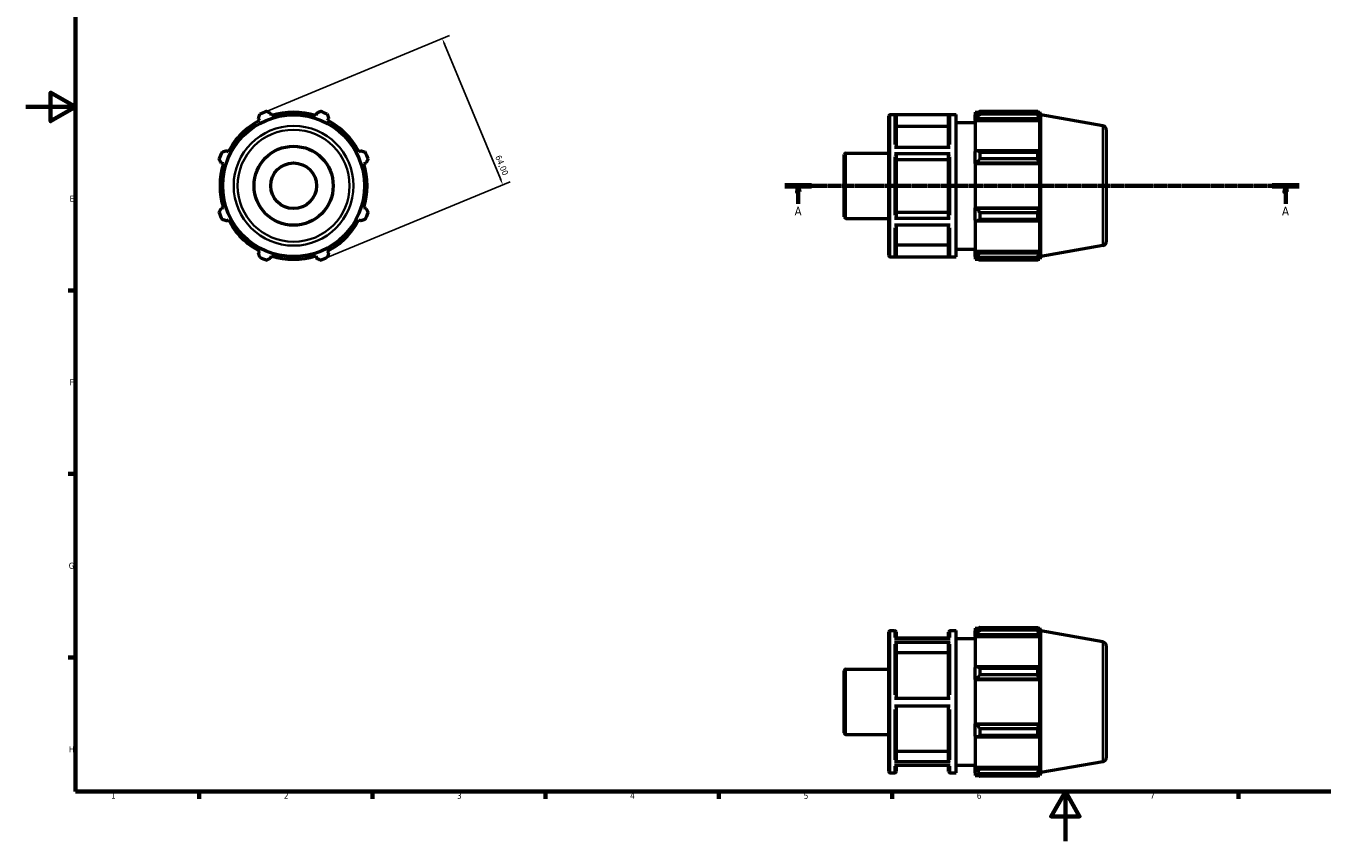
# Model space of a CAD drawing. Header units: millimetres. Extents: x 0 to 931, y 0 to 594.
# Tile 1 of 4: x 0 to 524, y 0 to 330. Entities that reach past the tile are written whole.
import ezdxf

# ---------------------------------------------------------------- set-up
doc = ezdxf.new("R2010")
doc.units = ezdxf.units.MM
doc.linetypes.add('CHAIN', pattern=[0.7087, 0.4724, -0.0591, 0.1181, -0.0591])
for name, color, linetype, lineweight in [('Border (ISO)', 7, 'Continuous', 70), ('Dimension (ISO)', 7, 'Continuous', 25), ('Section Line (ISO)', 7, 'CHAIN', 70), ('Visible (ISO)', 7, 'Continuous', 50), ('Visible Narrow (ISO)', 7, 'Continuous', 35)]:
    doc.layers.add(name, color=color, linetype=linetype, lineweight=lineweight)
doc.styles.add('Label Text (ISO)', font='tahoma.ttf')
doc.styles.add('Note Text (ISO)', font='tahoma.ttf')
doc.dimstyles.new('Default (ISO)', dxfattribs={"dimtxt": 2.5, "dimasz": 2.5, "dimexe": 3.175, "dimexo": 0, "dimgap": 0.762, "dimtad": 1, "dimrnd": 1e-08, "dimzin": 0, "dimtxsty": 'Note Text (ISO)', "dimcen": 0.09, "dimdle": 10, "dimclrd": 256, "dimclre": 256, "dimclrt": 232, "dimazin": 0, "dimtfac": 1.40208, "dimtmove": 0, "dimatfit": 3, "dimfxl": 1, "dimtolj": 1, "dimtzin": 0, "dimlwd": -1, "dimlwe": -1, "dimarcsym": 0})

# ---------------------------------------------------------------- blocks, each defined once
blk = doc.blocks.new('Borders Default Border')
at = {"layer": 'Border (ISO)'}
for p, q in [((20, 222.75), (17.1, 222.75)), ((20, 148.5), (17.1, 148.5)), ((20, 74.25), (17.1, 74.25)), ((70.08, 20), (70.08, 17.1)), ((140.17, 20), (140.17, 17.1)), ((210.25, 20), (210.25, 17.1)), ((280.33, 20), (280.33, 17.1)), ((350.42, 20), (350.42, 17.1)), ((490.58, 20), (490.58, 17.1))]:
    blk.add_line(p, q, dxfattribs=at)
at = {"layer": 'Border (ISO)', "flags": 128}
for points in [[(20, 20), (20, 574), (821, 574), (821, 20), (20, 20)], [(0, 297), (20, 297), (10, 302.77), (10, 291.23), (20, 297)], [(420.5, 0), (420.5, 20), (414.73, 10), (426.27, 10), (420.5, 20)]]:
    blk.add_lwpolyline(points, dxfattribs=at)
at = {"layer": 'Border (ISO)', "color": 232, "true_color": 0xca0064, "char_height": 2.5, "attachment_point": 7, "style": 'Note Text (ISO)'}
for s, insert in [('E', (17.64, 258.63)), ('F', (17.7, 184.38)), ('G', (17.31, 110.08)), ('H', (17.44, 35.88)), ('1', (34.48, 17.1)), ('2', (104.37, 17.1)), ('3', (174.43, 17.05)), ('4', (244.42, 17.1)), ('5', (314.64, 17.05)), ('6', (384.66, 17.05)), ('7', (454.77, 17.1))]:
    blk.add_mtext(s, dxfattribs=dict(at, insert=insert))
blk = doc.blocks.new('2dTransSection0')
at = {"layer": 'Section Line (ISO)', "linetype": 'CHAIN'}
blk.add_line((307.03, 265.11), (515.03, 265.11), dxfattribs=at)
at = {"layer": 'Section Line (ISO)', "linetype": 'Continuous', "lineweight": 140}
for p, q in [((307.03, 265.11), (317.86, 265.11)), ((504.2, 265.11), (515.03, 265.11))]:
    blk.add_line(p, q, dxfattribs=at)
at = {"layer": 'Section Line (ISO)', "linetype": 'Continuous'}
for p, q in [((312.45, 265.11), (311.95, 262.61)), ((311.95, 262.61), (312.95, 262.61)), ((312.45, 262.61), (312.45, 265.11)), ((312.95, 262.61), (312.45, 265.11)), ((312.45, 257.74), (312.45, 262.61)), ((509.62, 265.11), (509.12, 262.61)), ((509.12, 262.61), (510.12, 262.61)), ((509.62, 262.61), (509.62, 265.11)), ((510.12, 262.61), (509.62, 265.11)), ((509.62, 257.74), (509.62, 262.61))]:
    blk.add_line(p, q, dxfattribs=at)
at = {"layer": 'Section Line (ISO)', "linetype": 'Continuous', "flags": 128}
for points in [[(312.95, 262.61), (312.45, 265.11), (311.95, 262.61), (312.95, 262.61)], [(510.12, 262.61), (509.62, 265.11), (509.12, 262.61), (510.12, 262.61)]]:
    blk.add_lwpolyline(points, dxfattribs=at)
at = {"layer": 'Section Line (ISO)'}
for points in [[(312.95, 262.61), (312.45, 265.11), (311.95, 262.61), (312.95, 262.61)], [(510.12, 262.61), (509.62, 265.11), (509.12, 262.61), (510.12, 262.61)]]:
    blk.add_solid(points, dxfattribs=at)
at = {"layer": 'Section Line (ISO)', "char_height": 3.5, "attachment_point": 7, "style": 'Label Text (ISO)'}
for insert in [(310.96, 253.11), (508.13, 253.11)]:
    blk.add_mtext('A', dxfattribs=dict(at, insert=insert))
blk = doc.blocks.new('*D7')
at = {"layer": 'Defpoints', "color": 0, "transparency": 16777216}
for p in [(96.04, 294.67), (192.91, 265.53), (120.53, 235.54)]:
    blk.add_point(p, dxfattribs=at)
at = {"layer": 'Dimension (ISO)', "transparency": 16777216}
for p, q in [((96.04, 294.67), (171.36, 325.87)), ((169.38, 322.34), (191.96, 267.84)), ((120.53, 235.54), (195.85, 266.74))]:
    blk.add_line(p, q, dxfattribs=at)
for points in [[(169.76, 322.5), (168.99, 322.19), (168.42, 324.65)], [(192.34, 268), (191.57, 267.68), (192.91, 265.53)]]:
    blk.add_solid(points, dxfattribs=at)
at = {"layer": 'Dimension (ISO)', "color": 232, "true_color": 0xca0064, "transparency": 16777216, "insert": (192.1, 277.78), "char_height": 2.5, "attachment_point": 1, "rotation": 292.5, "style": 'Note Text (ISO)'}
blk.add_mtext('\\A1;64,00', dxfattribs=at)

msp = doc.modelspace()

# ---------------------------------------------------------------- linework, layer by layer
at = {"layer": 'Visible (ISO)'}
for p, q in [((99.332, 293.489), (99.043, 294.405)), ((117.519, 294.405), (117.23, 293.489)), ((349.671, 293.907), (376.288, 293.907)), ((373.9, 293.853), (351.42, 293.853)), ((376.288, 236.307), (376.288, 293.907)), ((384.031, 294.867), (384.031, 293.794)), ((384.031, 294.867), (385.394, 294.867)), ((384.671, 294.405), (384.031, 293.794)), ((384.031, 291.788), (384.031, 293.794)), ((385.951, 295.216), (385.951, 294.059)), ((385.951, 295.216), (409.32, 295.216)), ((409.32, 294.059), (385.951, 294.059)), ((409.32, 294.059), (409.32, 295.216)), ((409.523, 294.867), (410.135, 294.867)), ((410.135, 293.489), (409.786, 294.405)), ((410.531, 293.779), (410.135, 294.867)), ((410.135, 293.489), (410.135, 294.867)), ((410.531, 236.434), (410.531, 293.779)), ((435.709, 289.34), (410.531, 293.779)), ((94.096, 292.355), (94.539, 291.504)), ((122.023, 291.504), (122.466, 292.355)), ((349.031, 236.947), (349.031, 293.267)), ((352.06, 293.212), (352.06, 280.743)), ((373.26, 289.043), (352.06, 289.043)), ((373.26, 280.743), (373.26, 293.212)), ((376.288, 290.707), (384.031, 290.707)), ((384.031, 291.788), (384.671, 292.355)), ((384.031, 291.504), (384.031, 291.788)), ((384.031, 291.504), (384.031, 278.996)), ((384.031, 291.504), (410.135, 291.504)), ((384.671, 292.355), (409.786, 292.355)), ((409.786, 292.355), (410.135, 291.504)), ((410.135, 278.848), (410.135, 291.504)), ((437.031, 287.764), (437.031, 242.449)), ((81.884, 278.848), (81.032, 279.291)), ((135.53, 279.291), (134.679, 278.848)), ((331.671, 278.327), (349.031, 278.327)), ((351.42, 280.743), (373.9, 280.743)), ((373.9, 277.964), (351.42, 277.964)), ((384.671, 279.291), (384.031, 278.996)), ((384.031, 274.152), (384.031, 278.996)), ((409.786, 279.291), (384.671, 279.291)), ((385.951, 278.736), (385.951, 275.942)), ((385.951, 278.736), (409.32, 278.736)), ((409.32, 275.942), (409.32, 278.736)), ((410.135, 278.848), (409.786, 279.291)), ((78.983, 274.344), (79.899, 274.056)), ((136.664, 274.056), (137.579, 274.344)), ((331.031, 252.526), (331.031, 277.687)), ((352.06, 277.643), (352.06, 252.3)), ((373.26, 275.558), (352.06, 275.558)), ((373.26, 252.3), (373.26, 277.643)), ((384.031, 274.152), (384.671, 274.344)), ((384.031, 274.056), (384.031, 274.152)), ((384.031, 274.056), (384.031, 256.158)), ((384.031, 274.056), (410.135, 274.056)), ((384.671, 274.344), (409.786, 274.344)), ((409.32, 275.942), (385.951, 275.942)), ((409.786, 274.344), (410.135, 274.056)), ((410.135, 256.158), (410.135, 274.056)), ((79.899, 256.158), (78.983, 255.869)), ((137.579, 255.869), (136.664, 256.158)), ((331.671, 251.886), (349.031, 251.886)), ((351.42, 251.98), (373.9, 251.98)), ((352.06, 254.384), (373.26, 254.384)), ((384.031, 256.061), (384.031, 256.158)), ((384.031, 256.158), (410.135, 256.158)), ((384.671, 255.869), (384.031, 256.061)), ((384.031, 251.217), (384.031, 256.061)), ((409.786, 255.869), (384.671, 255.869)), ((385.951, 254.271), (385.951, 251.478)), ((385.951, 254.271), (409.32, 254.271)), ((409.32, 251.478), (409.32, 254.271)), ((410.135, 256.158), (409.786, 255.869)), ((81.032, 250.922), (81.884, 251.365)), ((134.679, 251.365), (135.53, 250.922)), ((373.9, 249.217), (351.42, 249.217)), ((352.06, 249.217), (352.06, 236.984)), ((373.26, 236.984), (373.26, 249.217)), ((384.031, 251.217), (384.671, 250.922)), ((384.031, 251.217), (384.031, 238.709)), ((384.671, 250.922), (409.786, 250.922)), ((409.32, 251.478), (385.951, 251.478)), ((409.786, 250.922), (410.135, 251.365)), ((410.135, 238.709), (410.135, 251.365)), ((94.539, 238.709), (94.096, 237.858)), ((99.043, 235.808), (99.332, 236.724)), ((117.23, 236.724), (117.519, 235.808)), ((122.466, 237.858), (122.023, 238.709)), ((349.671, 236.307), (376.288, 236.307)), ((351.42, 236.343), (373.9, 236.343)), ((352.06, 241.15), (373.26, 241.15)), ((376.288, 239.507), (384.031, 239.507)), ((384.031, 238.425), (384.031, 238.709)), ((384.031, 238.709), (410.135, 238.709)), ((384.031, 236.419), (384.031, 238.425)), ((384.671, 237.858), (384.031, 238.425)), ((384.031, 236.419), (384.671, 235.808)), ((384.031, 236.419), (384.031, 235.347)), ((409.786, 237.858), (384.671, 237.858)), ((385.951, 236.154), (385.951, 234.997)), ((385.951, 236.154), (409.32, 236.154)), ((409.32, 234.997), (409.32, 236.154)), ((410.135, 238.709), (409.786, 237.858)), ((409.786, 235.808), (410.135, 236.724)), ((410.135, 235.347), (410.135, 236.724)), ((410.531, 236.434), (410.135, 235.347)), ((435.709, 240.873), (410.531, 236.434)), ((384.031, 235.347), (385.394, 235.347)), ((409.32, 234.997), (385.951, 234.997)), ((409.523, 235.347), (410.135, 235.347)), ((349.031, 28.19), (349.031, 84.51)), ((349.671, 85.15), (351.42, 85.15)), ((352.06, 84.51), (352.06, 81.984)), ((373.26, 81.984), (373.26, 84.51)), ((373.9, 85.15), (376.288, 85.15)), ((376.288, 27.55), (376.288, 85.15)), ((384.031, 86.11), (384.031, 85.037)), ((384.031, 86.11), (385.394, 86.11)), ((384.671, 85.648), (384.031, 85.037)), ((384.031, 83.031), (384.031, 85.037)), ((385.951, 86.459), (385.951, 85.302)), ((385.951, 86.459), (409.32, 86.459)), ((409.32, 85.302), (385.951, 85.302)), ((409.32, 85.302), (409.32, 86.459)), ((409.523, 86.11), (410.135, 86.11)), ((410.135, 84.732), (409.786, 85.648)), ((410.531, 85.022), (410.135, 86.11)), ((410.135, 84.732), (410.135, 86.11)), ((410.531, 27.677), (410.531, 85.022)), ((435.709, 80.583), (410.531, 85.022)), ((351.42, 81.984), (373.9, 81.984)), ((373.9, 80.37), (351.42, 80.37)), ((373.26, 82.12), (352.06, 82.12)), ((352.06, 79.814), (352.06, 57.799)), ((373.26, 57.799), (373.26, 79.814)), ((376.288, 81.95), (384.031, 81.95)), ((384.031, 83.031), (384.671, 83.599)), ((384.031, 82.747), (384.031, 83.031)), ((384.031, 82.747), (384.031, 70.239)), ((384.031, 82.747), (410.135, 82.747)), ((384.671, 83.599), (409.786, 83.599)), ((409.786, 83.599), (410.135, 82.747)), ((410.135, 70.091), (410.135, 82.747)), ((437.031, 79.007), (437.031, 33.692)), ((373.26, 76.204), (352.06, 76.204)), ((331.031, 43.769), (331.031, 68.93)), ((331.671, 69.57), (349.031, 69.57)), ((384.671, 70.535), (384.031, 70.239)), ((384.031, 65.395), (384.031, 70.239)), ((409.786, 70.535), (384.671, 70.535)), ((385.951, 69.979), (385.951, 67.185)), ((385.951, 69.979), (409.32, 69.979)), ((409.32, 67.185), (409.32, 69.979)), ((410.135, 70.091), (409.786, 70.535)), ((384.031, 65.395), (384.671, 65.587)), ((384.031, 65.299), (384.031, 65.395)), ((384.031, 65.299), (384.031, 47.401)), ((384.031, 65.299), (410.135, 65.299)), ((384.671, 65.587), (409.786, 65.587)), ((409.32, 67.185), (385.951, 67.185)), ((409.786, 65.587), (410.135, 65.299)), ((410.135, 47.401), (410.135, 65.299)), ((351.42, 57.799), (373.9, 57.799)), ((373.9, 54.599), (351.42, 54.599)), ((352.06, 54.599), (352.06, 32.719)), ((373.26, 32.719), (373.26, 54.599)), ((384.031, 47.304), (384.031, 47.401)), ((384.031, 47.401), (410.135, 47.401)), ((384.031, 42.46), (384.031, 47.304)), ((384.671, 47.112), (384.031, 47.304)), ((410.135, 47.401), (409.786, 47.112)), ((331.671, 43.129), (349.031, 43.129)), ((384.031, 42.46), (384.031, 29.952)), ((384.031, 42.46), (384.671, 42.165)), ((409.786, 47.112), (384.671, 47.112)), ((384.671, 42.165), (409.786, 42.165)), ((385.951, 45.514), (385.951, 42.721)), ((385.951, 45.514), (409.32, 45.514)), ((409.32, 42.721), (385.951, 42.721)), ((409.32, 42.721), (409.32, 45.514)), ((409.786, 42.165), (410.135, 42.608)), ((410.135, 29.952), (410.135, 42.608)), ((351.42, 32.164), (373.9, 32.164)), ((352.06, 36.328), (373.26, 36.328)), ((435.709, 32.117), (410.531, 27.677)), ((349.671, 27.55), (351.42, 27.55)), ((373.9, 30.579), (351.42, 30.579)), ((352.06, 30.579), (352.06, 28.19)), ((373.26, 28.19), (373.26, 30.579)), ((373.9, 27.55), (376.288, 27.55)), ((376.288, 30.75), (384.031, 30.75)), ((384.031, 29.668), (384.031, 29.952)), ((384.031, 29.952), (410.135, 29.952)), ((384.031, 27.662), (384.031, 29.668)), ((384.671, 29.101), (384.031, 29.668)), ((384.031, 27.662), (384.031, 26.59)), ((384.031, 27.662), (384.671, 27.051)), ((384.031, 26.59), (385.394, 26.59)), ((409.786, 29.101), (384.671, 29.101)), ((385.951, 27.397), (385.951, 26.24)), ((385.951, 27.397), (409.32, 27.397)), ((409.32, 26.24), (385.951, 26.24)), ((409.32, 26.24), (409.32, 27.397)), ((409.523, 26.59), (410.135, 26.59)), ((410.135, 29.952), (409.786, 29.101)), ((409.786, 27.051), (410.135, 27.967)), ((410.135, 26.59), (410.135, 27.967)), ((410.531, 27.677), (410.135, 26.59))]:
    msp.add_line(p, q, dxfattribs=at)
for radius in [28.673, 16, 9.254]:
    msp.add_circle((108.281, 265.107), radius, dxfattribs=at)
for centre, radius, start, end in [((108.281, 265.107), 32, 109.79198, 115.20802), ((108.281, 265.107), 29.76, 72.5, 107.5), ((108.281, 265.107), 32, 64.79198, 70.20802), ((349.671, 293.267), 0.64, 90, 180), ((108.281, 265.107), 29.76, 117.5, 152.5), ((108.281, 265.107), 29.76, 27.5, 62.5), ((435.431, 287.764), 1.6, 0, 80), ((108.281, 265.107), 32, 154.79198, 160.20802), ((108.281, 265.107), 32, 19.79198, 25.20802), ((331.671, 277.687), 0.64, 90, 180), ((108.281, 265.107), 29.76, 162.5, 197.5), ((108.281, 265.107), 29.76, 342.5, 17.5), ((108.281, 265.107), 32, 199.79198, 205.20802), ((108.281, 265.107), 32, 334.79198, 340.20802), ((331.671, 252.526), 0.64, 180, 270), ((108.281, 265.107), 29.76, 207.5, 242.5), ((108.281, 265.107), 29.76, 297.5, 332.5), ((435.431, 242.449), 1.6, 280, 0), ((108.281, 265.107), 32, 244.79198, 250.20802), ((108.281, 265.107), 29.76, 252.5, 287.5), ((108.281, 265.107), 32, 289.79198, 295.20802), ((349.671, 236.947), 0.64, 180, 270), ((349.671, 84.51), 0.64, 90, 180), ((351.42, 84.51), 0.64, 0, 90), ((373.9, 84.51), 0.64, 90, 180), ((435.431, 79.007), 1.6, 0, 80), ((331.671, 68.93), 0.64, 90, 180), ((331.671, 43.769), 0.64, 180, 270), ((435.431, 33.692), 1.6, 280, 0), ((349.671, 28.19), 0.64, 180, 270), ((351.42, 28.19), 0.64, 270, 0), ((373.9, 28.19), 0.64, 180, 270)]:
    msp.add_arc(centre, radius, start, end, dxfattribs=at)
for points, weights in [([(94.096, 292.355), (94.368, 293.19), (94.652, 294.059)], [1.00146598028, 1.00114143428, 1]), ([(97.446, 295.216), (98.261, 294.802), (99.043, 294.405)], [1, 1.00114143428, 1.00146598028]), ([(117.519, 294.405), (118.301, 294.802), (119.117, 295.216)], [1.00146598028, 1.00114143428, 1]), ([(121.91, 294.059), (122.194, 293.19), (122.466, 292.355)], [1, 1.00114143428, 1.00146598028]), ([(385.951, 295.216), (385.286, 294.802), (384.671, 294.405)], [1.01446009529, 1.01034430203, 1.0054237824]), ([(384.671, 292.355), (385.286, 293.19), (385.951, 294.059)], [1.0054237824, 1.01034430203, 1.01446009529]), ([(409.32, 295.216), (409.562, 294.802), (409.786, 294.405)], [1, 1.00114143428, 1.00146598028]), ([(409.786, 292.355), (409.562, 293.19), (409.32, 294.059)], [1.00146598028, 1.00114143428, 1]), ([(79.329, 278.736), (80.198, 279.019), (81.032, 279.291)], [1, 1.00114143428, 1.00146598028]), ([(135.53, 279.291), (136.365, 279.019), (137.234, 278.736)], [1.00146598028, 1.00114143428, 1]), ([(385.951, 278.736), (385.286, 279.019), (384.671, 279.291)], [1.01446009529, 1.01034430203, 1.0054237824]), ([(409.32, 278.736), (409.562, 279.019), (409.786, 279.291)], [1, 1.00114143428, 1.00146598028]), ([(78.983, 274.344), (78.585, 275.127), (78.171, 275.942)], [1.00146598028, 1.00114143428, 1]), ([(138.391, 275.942), (137.977, 275.127), (137.579, 274.344)], [1, 1.00114143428, 1.00146598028]), ([(384.671, 274.344), (385.286, 275.127), (385.951, 275.942)], [1.0054237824, 1.01034430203, 1.01446009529]), ([(409.786, 274.344), (409.562, 275.127), (409.32, 275.942)], [1.00146598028, 1.00114143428, 1]), ([(78.171, 254.271), (78.585, 255.086), (78.983, 255.869)], [1, 1.00114143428, 1.00146598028]), ([(137.579, 255.869), (137.977, 255.086), (138.391, 254.271)], [1.00146598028, 1.00114143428, 1]), ([(385.951, 254.271), (385.286, 255.086), (384.671, 255.869)], [1.01446009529, 1.01034430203, 1.0054237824]), ([(409.32, 254.271), (409.562, 255.086), (409.786, 255.869)], [1, 1.00114143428, 1.00146598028]), ([(81.032, 250.922), (80.198, 251.194), (79.329, 251.478)], [1.00146598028, 1.00114143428, 1]), ([(137.234, 251.478), (136.365, 251.194), (135.53, 250.922)], [1, 1.00114143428, 1.00146598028]), ([(384.671, 250.922), (385.286, 251.194), (385.951, 251.478)], [1.0054237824, 1.01034430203, 1.01446009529]), ([(409.786, 250.922), (409.562, 251.194), (409.32, 251.478)], [1.00146598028, 1.00114143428, 1]), ([(94.652, 236.154), (94.368, 237.023), (94.096, 237.858)], [1, 1.00114143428, 1.00146598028]), ([(122.466, 237.858), (122.194, 237.023), (121.91, 236.154)], [1.00146598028, 1.00114143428, 1]), ([(385.951, 236.154), (385.286, 237.023), (384.671, 237.858)], [1.01446009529, 1.01034430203, 1.0054237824]), ([(409.32, 236.154), (409.562, 237.023), (409.786, 237.858)], [1, 1.00114143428, 1.00146598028]), ([(99.043, 235.808), (98.261, 235.411), (97.446, 234.997)], [1.00146598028, 1.00114143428, 1]), ([(119.117, 234.997), (118.301, 235.411), (117.519, 235.808)], [1, 1.00114143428, 1.00146598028]), ([(384.671, 235.808), (385.286, 235.411), (385.951, 234.997)], [1.0054237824, 1.01034430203, 1.01446009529]), ([(409.786, 235.808), (409.562, 235.411), (409.32, 234.997)], [1.00146598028, 1.00114143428, 1]), ([(385.951, 86.459), (385.286, 86.045), (384.671, 85.648)], [1.01446009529, 1.01034430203, 1.0054237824]), ([(384.671, 83.599), (385.286, 84.433), (385.951, 85.302)], [1.0054237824, 1.01034430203, 1.01446009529]), ([(409.32, 86.459), (409.562, 86.045), (409.786, 85.648)], [1, 1.00114143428, 1.00146598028]), ([(409.786, 83.599), (409.562, 84.433), (409.32, 85.302)], [1.00146598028, 1.00114143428, 1]), ([(385.951, 69.979), (385.286, 70.262), (384.671, 70.535)], [1.01446009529, 1.01034430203, 1.0054237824]), ([(409.32, 69.979), (409.562, 70.262), (409.786, 70.535)], [1, 1.00114143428, 1.00146598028]), ([(384.671, 65.587), (385.286, 66.37), (385.951, 67.185)], [1.0054237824, 1.01034430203, 1.01446009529]), ([(409.786, 65.587), (409.562, 66.37), (409.32, 67.185)], [1.00146598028, 1.00114143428, 1]), ([(385.951, 45.514), (385.286, 46.329), (384.671, 47.112)], [1.01446009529, 1.01034430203, 1.0054237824]), ([(384.671, 42.165), (385.286, 42.437), (385.951, 42.721)], [1.0054237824, 1.01034430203, 1.01446009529]), ([(409.32, 45.514), (409.562, 46.329), (409.786, 47.112)], [1, 1.00114143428, 1.00146598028]), ([(409.786, 42.165), (409.562, 42.437), (409.32, 42.721)], [1.00146598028, 1.00114143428, 1]), ([(385.951, 27.397), (385.286, 28.266), (384.671, 29.101)], [1.01446009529, 1.01034430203, 1.0054237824]), ([(384.671, 27.051), (385.286, 26.654), (385.951, 26.24)], [1.0054237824, 1.01034430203, 1.01446009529]), ([(409.32, 27.397), (409.562, 28.266), (409.786, 29.101)], [1, 1.00114143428, 1.00146598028]), ([(409.786, 27.051), (409.562, 26.654), (409.32, 26.24)], [1.00146598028, 1.00114143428, 1])]:
    msp.add_rational_spline(points, weights, degree=2, dxfattribs=at)
for points, knots in [([(351.42, 293.853), (351.499, 293.853), (351.592, 293.835), (351.738, 293.774), (351.816, 293.722), (351.928, 293.61), (351.981, 293.531), (352.041, 293.384), (352.06, 293.291), (352.06, 293.212)], [0, 0, 0, 0, 0.0236812, 0.0236812, 0.047384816, 0.047384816, 0.071116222, 0.071116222, 0.094871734, 0.094871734, 0.094871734, 0.094871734]), ([(373.26, 293.212), (373.26, 293.291), (373.278, 293.384), (373.339, 293.531), (373.392, 293.61), (373.503, 293.722), (373.582, 293.774), (373.728, 293.835), (373.821, 293.853), (373.9, 293.853)], [0.284622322, 0.284622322, 0.284622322, 0.284622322, 0.308377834, 0.308377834, 0.33210924, 0.33210924, 0.355812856, 0.355812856, 0.379494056, 0.379494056, 0.379494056, 0.379494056]), ([(351.42, 277.964), (351.499, 277.964), (351.592, 277.954), (351.738, 277.924), (351.816, 277.898), (351.928, 277.842), (351.981, 277.802), (352.041, 277.729), (352.06, 277.683), (352.06, 277.643)], [0, 0, 0, 0, 0.0236812, 0.0236812, 0.047384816, 0.047384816, 0.071116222, 0.071116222, 0.094871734, 0.094871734, 0.094871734, 0.094871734]), ([(373.26, 277.643), (373.26, 277.683), (373.278, 277.729), (373.339, 277.802), (373.392, 277.842), (373.503, 277.898), (373.582, 277.924), (373.728, 277.954), (373.821, 277.964), (373.9, 277.964)], [0.284622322, 0.284622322, 0.284622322, 0.284622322, 0.308377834, 0.308377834, 0.33210924, 0.33210924, 0.355812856, 0.355812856, 0.379494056, 0.379494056, 0.379494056, 0.379494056]), ([(352.06, 252.3), (352.06, 252.261), (352.041, 252.214), (351.981, 252.141), (351.928, 252.102), (351.816, 252.046), (351.738, 252.019), (351.592, 251.989), (351.499, 251.98), (351.42, 251.98)], [0.284534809, 0.284534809, 0.284534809, 0.284534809, 0.308271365, 0.308271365, 0.331991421, 0.331991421, 0.355692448, 0.355692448, 0.379378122, 0.379378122, 0.379378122, 0.379378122]), ([(373.9, 251.98), (373.821, 251.98), (373.728, 251.989), (373.582, 252.019), (373.503, 252.046), (373.391, 252.102), (373.339, 252.141), (373.278, 252.214), (373.26, 252.261), (373.26, 252.3)], [0, 0, 0, 0, 0.023685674, 0.023685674, 0.047386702, 0.047386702, 0.071106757, 0.071106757, 0.094843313, 0.094843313, 0.094843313, 0.094843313]), ([(352.06, 236.984), (352.06, 236.905), (352.041, 236.812), (351.981, 236.665), (351.928, 236.587), (351.816, 236.475), (351.738, 236.422), (351.592, 236.362), (351.499, 236.343), (351.42, 236.343)], [0.284534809, 0.284534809, 0.284534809, 0.284534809, 0.308271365, 0.308271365, 0.331991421, 0.331991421, 0.355692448, 0.355692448, 0.379378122, 0.379378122, 0.379378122, 0.379378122]), ([(373.9, 236.343), (373.821, 236.343), (373.728, 236.362), (373.582, 236.422), (373.503, 236.475), (373.391, 236.587), (373.339, 236.665), (373.278, 236.812), (373.26, 236.905), (373.26, 236.984)], [0, 0, 0, 0, 0.023685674, 0.023685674, 0.047386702, 0.047386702, 0.071106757, 0.071106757, 0.094843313, 0.094843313, 0.094843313, 0.094843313]), ([(351.42, 80.37), (351.499, 80.37), (351.592, 80.354), (351.738, 80.301), (351.816, 80.256), (351.928, 80.159), (351.981, 80.09), (352.041, 79.964), (352.06, 79.883), (352.06, 79.814)], [0, 0, 0, 0, 0.0236812, 0.0236812, 0.047384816, 0.047384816, 0.071116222, 0.071116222, 0.094871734, 0.094871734, 0.094871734, 0.094871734]), ([(373.26, 79.814), (373.26, 79.883), (373.278, 79.964), (373.339, 80.09), (373.392, 80.159), (373.503, 80.256), (373.582, 80.301), (373.728, 80.354), (373.821, 80.37), (373.9, 80.37)], [0.284622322, 0.284622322, 0.284622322, 0.284622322, 0.308377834, 0.308377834, 0.33210924, 0.33210924, 0.355812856, 0.355812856, 0.379494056, 0.379494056, 0.379494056, 0.379494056]), ([(352.06, 32.719), (352.06, 32.651), (352.041, 32.57), (351.981, 32.444), (351.928, 32.375), (351.816, 32.278), (351.738, 32.233), (351.592, 32.18), (351.499, 32.164), (351.42, 32.164)], [0.284534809, 0.284534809, 0.284534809, 0.284534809, 0.308271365, 0.308271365, 0.331991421, 0.331991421, 0.355692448, 0.355692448, 0.379378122, 0.379378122, 0.379378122, 0.379378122]), ([(373.9, 32.164), (373.821, 32.164), (373.728, 32.18), (373.582, 32.233), (373.503, 32.278), (373.391, 32.375), (373.339, 32.444), (373.278, 32.57), (373.26, 32.651), (373.26, 32.719)], [0, 0, 0, 0, 0.023685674, 0.023685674, 0.047386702, 0.047386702, 0.071106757, 0.071106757, 0.094843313, 0.094843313, 0.094843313, 0.094843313])]:
    msp.add_open_spline(points, degree=3, knots=knots, dxfattribs=at)
at = {"layer": 'Visible Narrow (ISO)'}
for p, q in [((351.42, 281.858), (351.42, 293.74)), ((373.9, 293.74), (373.9, 281.858)), ((349.671, 293.552), (349.671, 236.661)), ((435.709, 241.172), (435.709, 289.041)), ((331.671, 278.164), (331.671, 252.049)), ((351.42, 253.194), (351.42, 276.744)), ((373.9, 276.744), (373.9, 253.194)), ((351.42, 236.442), (351.42, 248.111)), ((373.9, 248.111), (373.9, 236.442)), ((349.671, 84.795), (349.671, 27.904)), ((351.42, 82.288), (351.42, 85.142)), ((373.9, 85.142), (373.9, 82.288)), ((351.42, 59.143), (351.42, 79.6)), ((373.9, 79.6), (373.9, 59.143)), ((435.709, 32.415), (435.709, 80.284)), ((331.671, 69.407), (331.671, 43.292)), ((351.42, 32.922), (351.42, 53.256)), ((373.9, 53.256), (373.9, 32.922)), ((351.42, 27.557), (351.42, 30.288)), ((373.9, 30.288), (373.9, 27.557))]:
    msp.add_line(p, q, dxfattribs=at)
for radius in [24.233, 22.657]:
    msp.add_circle((108.281, 265.107), radius, dxfattribs=at)

# ---------------------------------------------------------------- block references
msp.add_blockref('Borders Default Border', (0, 0))
at = {"layer": 'Section Line (ISO)'}
msp.add_blockref('2dTransSection0', (0, 0), dxfattribs=at)

# ---------------------------------------------------------------- dimensions: what is measured, and where the dimension line sits
at = {"layer": 'Dimension (ISO)'}
dim = msp.add_linear_dim(base=(192.915, 265.526), p1=(96.035, 294.671), p2=(120.527, 235.542), angle=112.5, dimstyle='Default (ISO)', override={"dimdec": 2, "dimtp": 0, "dimtm": 0, "dimtdec": 2, "dimtofl": 0, "dimatfit": 1}, dxfattribs=at)
dim.commit()
dim.dimension.update_dxf_attribs({"geometry": '*D7', "text_midpoint": (190.045, 272.455), "dimtype": 160})

doc.saveas('drawing.dxf')
